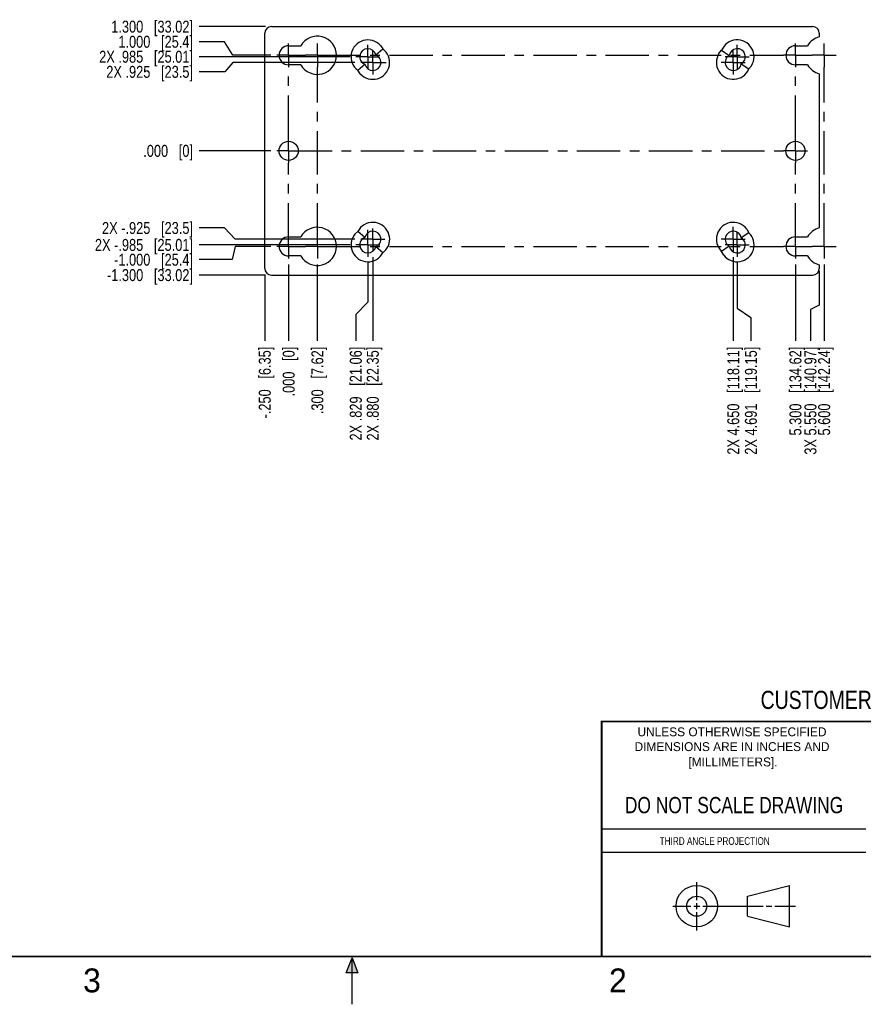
# Model space of a CAD drawing. Header units: inches. Extents: x 0 to 22, y 0 to 17.
# Tile 2 of 9: x 7.5 to 16.3, y 0 to 10.3. Entities that reach past the tile are written whole.
import ezdxf

# ---------------------------------------------------------------- set-up
doc = ezdxf.new("R2010")
doc.units = ezdxf.units.IN
doc.header["$LTSCALE"] = 1.21
doc.header["$MEASUREMENT"] = 0
doc.linetypes.add('CENTER', pattern=[0.6, 0.375, -0.075, 0.075, -0.075])
doc.layers.get('0').update_dxf_attribs({"linetype": 'CONTINUOUS'})
doc.layers.add('DEFAULT_1', color=7, linetype='CENTER')
doc.layers.add('DIMENSIONS', color=7, linetype='CONTINUOUS')
doc.styles.get("Standard").update_dxf_attribs({"font": 'txt', "width": 0.8})
doc.styles.add('TEXTSTYLE_2', font='txt')
doc.dimstyles.new('DIMSTYLE_2', dxfattribs={"dimtxt": 0.125, "dimasz": 0.18, "dimexe": 0.18, "dimexo": 0.0625, "dimgap": 0.09, "dimtad": 0, "dimtih": 1, "dimtoh": 1, "dimdec": 3, "dimzin": 4, "dimdsep": 46, "dimtxsty": 'STANDARD', "dimblk": '_FILLED', "dimblk1": '_FILLED', "dimblk2": '_FILLED', "dimcen": 0.09, "dimadec": 0, "dimazin": 0, "dimtp": 0.01, "dimtm": 0.01, "dimtfac": 1, "dimtdec": 3, "dimtofl": 0, "dimtmove": 0, "dimatfit": 3, "dimldrblk": '_FILLED', "dimfxl": 1, "dimtolj": 1, "dimtzin": 4, "dimarcsym": 0})

# ---------------------------------------------------------------- blocks, each defined once
blk = doc.blocks.new('*D2')
at = {"color": 2, "linetype": 'CONTINUOUS'}
blk.add_line((10.095, 10.232), (9.4, 10.232), dxfattribs=at)
at = {"color": 2, "linetype": 'CONTINUOUS', "insert": (9.337, 10.294), "char_height": 0.125, "width": 1.325, "attachment_point": 3, "line_spacing_factor": 0.9}
blk.add_mtext('1.300{\\Ftxt.shx;\\W1.000000;\\H0.125000; }[33.02]', dxfattribs=at)
blk = doc.blocks.new('_FILLED')
at = {"color": 0, "linetype": 'BYBLOCK'}
blk.add_solid([(0, 0), (-1, 0.174), (-1, -0.174)], dxfattribs=at)
blk = doc.blocks.new('*D3')
at = {"color": 2, "linetype": 'CONTINUOUS'}
blk.add_line((10.15, 8.932), (9.4, 8.932), dxfattribs=at)
at = {"color": 2, "linetype": 'CONTINUOUS', "insert": (9.337, 8.994), "char_height": 0.125, "width": 0.825, "attachment_point": 3, "line_spacing_factor": 0.9}
blk.add_mtext('.000{\\Ftxt.shx;\\W1.000000;\\H0.125000; }[0]', dxfattribs=at)
blk = doc.blocks.new('*D4')
at = {"layer": 'DIMENSIONS', "color": 2, "linetype": 'CONTINUOUS'}
blk.add_line((15.937, 7.744), (15.937, 6.944), dxfattribs=at)
at = {"layer": 'DIMENSIONS', "color": 2, "linetype": 'CONTINUOUS', "insert": (15.875, 6.882), "char_height": 0.125, "width": 1.425, "attachment_point": 3, "rotation": 90, "line_spacing_factor": 0.9}
blk.add_mtext('5.600{\\Ftxt.shx;\\W1.000000;\\H0.125000; }[142.24]', dxfattribs=at)
blk = doc.blocks.new('*D5')
at = {"layer": 'DIMENSIONS', "color": 2, "linetype": 'CONTINUOUS'}
blk.add_line((10.337, 7.744), (10.337, 6.944), dxfattribs=at)
at = {"layer": 'DIMENSIONS', "color": 2, "linetype": 'CONTINUOUS', "insert": (10.275, 6.882), "char_height": 0.125, "width": 0.825, "attachment_point": 3, "rotation": 90, "line_spacing_factor": 0.9}
blk.add_mtext('.000{\\Ftxt.shx;\\W1.000000;\\H0.125000; }[0]', dxfattribs=at)
blk = doc.blocks.new('*D6')
at = {"layer": 'DIMENSIONS', "color": 2, "linetype": 'CONTINUOUS'}
for p, q in [((9.666, 8.125), (9.4, 8.125)), ((9.777, 8.007), (9.666, 8.125)), ((11.03, 8.007), (9.777, 8.007))]:
    blk.add_line(p, q, dxfattribs=at)
at = {"layer": 'DIMENSIONS', "color": 2, "linetype": 'CONTINUOUS', "insert": (9.337, 8.187), "char_height": 0.125, "width": 1.525, "attachment_point": 3, "line_spacing_factor": 0.9}
blk.add_mtext('2X -.925{\\Ftxt.shx;\\W1.000000;\\H0.125000; }[23.5]', dxfattribs=at)
blk = doc.blocks.new('*D7')
at = {"layer": 'DIMENSIONS', "color": 2, "linetype": 'CONTINUOUS'}
blk.add_line((10.979, 7.947), (9.4, 7.947), dxfattribs=at)
at = {"layer": 'DIMENSIONS', "color": 2, "linetype": 'CONTINUOUS', "insert": (9.337, 8.01), "char_height": 0.125, "width": 1.625, "attachment_point": 3, "line_spacing_factor": 0.9}
blk.add_mtext('2X -.985{\\Ftxt.shx;\\W1.000000;\\H0.125000; }[25.01]', dxfattribs=at)
blk = doc.blocks.new('*D8')
at = {"layer": 'DIMENSIONS', "color": 2, "linetype": 'CONTINUOUS'}
for p, q in [((9.777, 7.932), (9.745, 7.793)), ((10.15, 7.932), (9.777, 7.932)), ((9.745, 7.793), (9.4, 7.793))]:
    blk.add_line(p, q, dxfattribs=at)
at = {"layer": 'DIMENSIONS', "color": 2, "linetype": 'CONTINUOUS', "insert": (9.337, 7.855), "char_height": 0.125, "width": 1.325, "attachment_point": 3, "line_spacing_factor": 0.9}
blk.add_mtext('-1.000{\\Ftxt.shx;\\W1.000000;\\H0.125000; }[25.4]', dxfattribs=at)
blk = doc.blocks.new('*D9')
at = {"layer": 'DIMENSIONS', "color": 2, "linetype": 'CONTINUOUS'}
blk.add_line((10.095, 7.632), (9.4, 7.632), dxfattribs=at)
at = {"layer": 'DIMENSIONS', "color": 2, "linetype": 'CONTINUOUS', "insert": (9.337, 7.694), "char_height": 0.125, "width": 1.425, "attachment_point": 3, "line_spacing_factor": 0.9}
blk.add_mtext('-1.300{\\Ftxt.shx;\\W1.000000;\\H0.125000; }[33.02]', dxfattribs=at)
blk = doc.blocks.new('*D10')
at = {"layer": 'DIMENSIONS', "color": 2, "linetype": 'CONTINUOUS'}
for p, q in [((9.668, 10.074), (9.4, 10.074)), ((9.755, 9.932), (9.668, 10.074)), ((10.15, 9.932), (9.755, 9.932))]:
    blk.add_line(p, q, dxfattribs=at)
at = {"layer": 'DIMENSIONS', "color": 2, "linetype": 'CONTINUOUS', "insert": (9.337, 10.136), "char_height": 0.125, "width": 1.225, "attachment_point": 3, "line_spacing_factor": 0.9}
blk.add_mtext('1.000{\\Ftxt.shx;\\W1.000000;\\H0.125000; }[25.4]', dxfattribs=at)
blk = doc.blocks.new('*D11')
at = {"layer": 'DIMENSIONS', "color": 2, "linetype": 'CONTINUOUS'}
blk.add_line((10.979, 9.916), (9.4, 9.916), dxfattribs=at)
at = {"layer": 'DIMENSIONS', "color": 2, "linetype": 'CONTINUOUS', "insert": (9.337, 9.979), "char_height": 0.125, "width": 1.525, "attachment_point": 3, "line_spacing_factor": 0.9}
blk.add_mtext('2X .985{\\Ftxt.shx;\\W1.000000;\\H0.125000; }[25.01]', dxfattribs=at)
blk = doc.blocks.new('*D12')
at = {"layer": 'DIMENSIONS', "color": 2, "linetype": 'CONTINUOUS'}
for p, q in [((9.755, 9.857), (9.671, 9.759)), ((11.03, 9.857), (9.755, 9.857)), ((9.671, 9.759), (9.4, 9.759))]:
    blk.add_line(p, q, dxfattribs=at)
at = {"layer": 'DIMENSIONS', "color": 2, "linetype": 'CONTINUOUS', "insert": (9.337, 9.821), "char_height": 0.125, "width": 1.425, "attachment_point": 3, "line_spacing_factor": 0.9}
blk.add_mtext('2X .925{\\Ftxt.shx;\\W1.000000;\\H0.125000; }[23.5]', dxfattribs=at)
blk = doc.blocks.new('*D13')
at = {"layer": 'DIMENSIONS', "color": 2, "linetype": 'CONTINUOUS'}
blk.add_line((10.087, 7.639), (10.087, 6.944), dxfattribs=at)
at = {"layer": 'DIMENSIONS', "color": 2, "linetype": 'CONTINUOUS', "insert": (10.025, 6.882), "char_height": 0.125, "width": 1.225, "attachment_point": 3, "rotation": 90, "line_spacing_factor": 0.9}
blk.add_mtext('-.250{\\Ftxt.shx;\\W1.000000;\\H0.125000; }[6.35]', dxfattribs=at)
blk = doc.blocks.new('*D14')
at = {"layer": 'DIMENSIONS', "color": 2, "linetype": 'CONTINUOUS'}
blk.add_line((10.637, 7.744), (10.637, 6.944), dxfattribs=at)
at = {"layer": 'DIMENSIONS', "color": 2, "linetype": 'CONTINUOUS', "insert": (10.575, 6.882), "char_height": 0.125, "width": 1.125, "attachment_point": 3, "rotation": 90, "line_spacing_factor": 0.9}
blk.add_mtext('.300{\\Ftxt.shx;\\W1.000000;\\H0.125000; }[7.62]', dxfattribs=at)
blk = doc.blocks.new('*D15')
at = {"layer": 'DIMENSIONS', "color": 2, "linetype": 'CONTINUOUS'}
for p, q in [((11.166, 7.76), (11.166, 7.347)), ((11.166, 7.347), (11.039, 7.219)), ((11.039, 7.219), (11.039, 6.944))]:
    blk.add_line(p, q, dxfattribs=at)
at = {"layer": 'DIMENSIONS', "color": 2, "linetype": 'CONTINUOUS', "insert": (10.977, 6.882), "char_height": 0.125, "width": 1.525, "attachment_point": 3, "rotation": 90, "line_spacing_factor": 0.9}
blk.add_mtext('2X .829{\\Ftxt.shx;\\W1.000000;\\H0.125000; }[21.06]', dxfattribs=at)
blk = doc.blocks.new('*D16')
at = {"layer": 'DIMENSIONS', "color": 2, "linetype": 'CONTINUOUS'}
blk.add_line((11.217, 7.819), (11.217, 6.944), dxfattribs=at)
at = {"layer": 'DIMENSIONS', "color": 2, "linetype": 'CONTINUOUS', "insert": (11.155, 6.882), "char_height": 0.125, "width": 1.525, "attachment_point": 3, "rotation": 90, "line_spacing_factor": 0.9}
blk.add_mtext('2X .880{\\Ftxt.shx;\\W1.000000;\\H0.125000; }[22.35]', dxfattribs=at)
blk = doc.blocks.new('*D17')
at = {"layer": 'DIMENSIONS', "color": 2, "linetype": 'CONTINUOUS'}
blk.add_line((14.987, 7.819), (14.987, 6.944), dxfattribs=at)
at = {"layer": 'DIMENSIONS', "color": 2, "linetype": 'CONTINUOUS', "insert": (14.925, 6.882), "char_height": 0.125, "width": 1.725, "attachment_point": 3, "rotation": 90, "line_spacing_factor": 0.9}
blk.add_mtext('2X 4.650{\\Ftxt.shx;\\W1.000000;\\H0.125000; }[118.11]', dxfattribs=at)
blk = doc.blocks.new('*D18')
at = {"layer": 'DIMENSIONS', "color": 2, "linetype": 'CONTINUOUS'}
for p, q in [((15.028, 7.76), (15.028, 7.286)), ((15.028, 7.286), (15.172, 7.189)), ((15.172, 7.189), (15.172, 6.944))]:
    blk.add_line(p, q, dxfattribs=at)
at = {"layer": 'DIMENSIONS', "color": 2, "linetype": 'CONTINUOUS', "insert": (15.109, 6.882), "char_height": 0.125, "width": 1.725, "attachment_point": 3, "rotation": 90, "line_spacing_factor": 0.9}
blk.add_mtext('2X 4.691{\\Ftxt.shx;\\W1.000000;\\H0.125000; }[119.15]', dxfattribs=at)
blk = doc.blocks.new('*D19')
at = {"layer": 'DIMENSIONS', "color": 2, "linetype": 'CONTINUOUS'}
blk.add_line((15.637, 7.744), (15.637, 6.944), dxfattribs=at)
at = {"layer": 'DIMENSIONS', "color": 2, "linetype": 'CONTINUOUS', "insert": (15.575, 6.882), "char_height": 0.125, "width": 1.425, "attachment_point": 3, "rotation": 90, "line_spacing_factor": 0.9}
blk.add_mtext('5.300{\\Ftxt.shx;\\W1.000000;\\H0.125000; }[134.62]', dxfattribs=at)
blk = doc.blocks.new('*D20')
at = {"layer": 'DIMENSIONS', "color": 2, "linetype": 'CONTINUOUS'}
for p, q in [((15.887, 7.676), (15.887, 7.317)), ((15.887, 7.317), (15.794, 7.273)), ((15.794, 7.273), (15.794, 6.944))]:
    blk.add_line(p, q, dxfattribs=at)
at = {"layer": 'DIMENSIONS', "color": 2, "linetype": 'CONTINUOUS', "insert": (15.732, 6.882), "char_height": 0.125, "width": 1.725, "attachment_point": 3, "rotation": 90, "line_spacing_factor": 0.9}
blk.add_mtext('3X 5.550{\\Ftxt.shx;\\W1.000000;\\H0.125000; }[140.97]', dxfattribs=at)

msp = doc.modelspace()

# ---------------------------------------------------------------- hatches: boundary and pattern name
at = {"linetype": 'CONTINUOUS'}
msp.add_hatch(color=2, dxfattribs=at).paths.add_polyline_path([(10.9375, 0.3287), (11, 0.485), (11.0625, 0.3287)])

# ---------------------------------------------------------------- linework, layer by layer
at = {"color": 7, "linetype": 'CONTINUOUS'}
for p, q in [((10.1573, 10.2318), (15.8173, 10.2318)), ((10.0873, 7.7018), (10.0873, 10.1618)), ((15.8873, 10.1618), (15.8873, 10.1254)), ((10.3373, 10.0318), (10.4641, 10.0318)), ((11.2486, 9.9352), (11.3225, 9.9985)), ((11.2969, 10.035), (11.3225, 9.9985)), ((15.6373, 10.0318), (15.7641, 10.0318)), ((14.8377, 9.9504), (14.8655, 9.9846)), ((14.8655, 9.9846), (14.9449, 9.9299)), ((10.4641, 9.8318), (10.3373, 9.8318)), ((11.0611, 9.7745), (11.135, 9.8378)), ((15.0707, 9.8432), (15.1501, 9.7885)), ((15.1779, 9.8226), (15.1501, 9.7885)), ((15.7641, 9.8318), (15.6373, 9.8318)), ((11.0867, 9.7381), (11.0611, 9.7745)), ((15.8873, 9.7381), (15.8873, 8.1254)), ((11.029, 8.0582), (11.0611, 8.089)), ((11.135, 8.0257), (11.0611, 8.089)), ((15.1501, 8.0751), (15.0707, 8.0204)), ((15.1281, 8.1132), (15.1501, 8.0751)), ((10.3373, 8.0318), (10.4641, 8.0318)), ((15.6373, 8.0318), (15.7641, 8.0318)), ((10.4641, 7.8318), (10.3373, 7.8318)), ((11.3225, 7.865), (11.2486, 7.9283)), ((11.3546, 7.8958), (11.3225, 7.865)), ((14.9449, 7.9337), (14.8655, 7.879)), ((14.8875, 7.8408), (14.8655, 7.879)), ((15.7641, 7.8318), (15.6373, 7.8318)), ((15.8873, 7.7381), (15.8873, 7.7018)), ((10.1573, 7.6318), (15.8173, 7.6318)), ((15.1374, 1.132), (15.5769, 1.2447)), ((15.5769, 0.8105), (15.5769, 1.2447)), ((15.1374, 0.9219), (15.1374, 1.132)), ((15.1374, 0.9219), (15.5769, 0.8105))]:
    msp.add_line(p, q, dxfattribs=at)
at = {"color": 2, "linetype": 'CONTINUOUS'}
for p, q in [((13.61, 1.835), (16.375, 1.835)), ((16.375, 1.5888), (13.61, 1.5888)), ((14.6059, 1.0901), (14.6059, 1.2769)), ((14.6059, 0.9964), (14.6059, 1.0589)), ((14.3557, 1.0276), (14.5434, 1.0276)), ((14.5747, 1.0276), (14.6372, 1.0276)), ((14.6059, 0.7723), (14.6059, 0.9651)), ((14.6684, 1.0276), (15.2987, 1.0276)), ((15.3299, 1.0276), (15.3924, 1.0276)), ((15.4237, 1.0276), (15.6394, 1.0276)), ((10.9375, 0.3287), (11, 0.485)), ((11, 0.485), (11.0625, 0.3287)), ((11, 0), (11, 0.485)), ((11.0625, 0.3287), (10.9375, 0.3287))]:
    msp.add_line(p, q, dxfattribs=at)
at = {"color": 7, "linetype": 'CONTINUOUS', "const_width": 0.02}
for points in [[(13.6, 2.9595), (21.5, 2.96)], [(13.61, 0.5), (13.61, 2.96)], [(0.5, 0.5), (21.5, 0.5)]]:
    msp.add_lwpolyline(points, dxfattribs=at)
at = {"color": 7, "linetype": 'CONTINUOUS'}
for centre, radius in [((10.3373, 8.9318), 0.1), ((15.6373, 8.9318), 0.1), ((14.6059, 1.0276), 0.2171), ((14.6054, 1.0269), 0.105)]:
    msp.add_circle(centre, radius, dxfattribs=at)
for centre, radius, start, end in [((10.1573, 10.1618), 0.07, 90, 180), ((15.8173, 10.1618), 0.07, 0, 90), ((10.6373, 9.9318), 0.2, 210, 150), ((15.9373, 9.9318), 0.2, 104.47751, 150), ((10.3373, 9.9318), 0.1, 90, 270), ((11.1663, 9.9163), 0.1765, 42.25926, 233.42785), ((11.1663, 9.9163), 0.0845, 12.97486, 248.22773), ((11.2173, 9.8568), 0.1765, 222.25926, 53.42785), ((15.0283, 9.9163), 0.1765, 327.96381, 157.24201), ((15.0283, 9.9163), 0.0845, 300.11719, 170.74325), ((15.6373, 9.9318), 0.1, 90, 270), ((11.2173, 9.8568), 0.0845, 192.97486, 68.22773), ((14.9873, 9.8568), 0.1765, 147.96381, 337.24201), ((14.9873, 9.8568), 0.0845, 120.11719, 350.74325), ((15.9373, 9.9318), 0.2, 210, 255.52249), ((11.2173, 8.0068), 0.1765, 321.05658, 152.22526), ((14.9873, 8.0068), 0.1765, 37.10341, 226.38157), ((10.6373, 7.9318), 0.2, 210, 150), ((11.1663, 7.9473), 0.1765, 141.05658, 332.22526), ((11.2173, 8.0068), 0.0845, 291.77227, 167.02514), ((15.0283, 7.9473), 0.1765, 217.10341, 46.38157), ((14.9873, 8.0068), 0.0845, 9.25675, 239.88281), ((15.9373, 7.9318), 0.2, 104.47751, 150), ((10.3373, 7.9318), 0.1, 90, 270), ((11.1663, 7.9473), 0.0845, 111.77227, 347.02514), ((15.0283, 7.9473), 0.0845, 189.25675, 59.88281), ((15.6373, 7.9318), 0.1, 90, 270), ((15.9373, 7.9318), 0.2, 210, 255.52249), ((10.1573, 7.7018), 0.07, 180, 270), ((15.8173, 7.7018), 0.07, 270, 360)]:
    msp.add_arc(centre, radius, start, end, dxfattribs=at)
at = {"layer": 'DEFAULT_1', "color": 7, "linetype": 'CENTER'}
for p, q in [((10.3373, 9.9318), (10.3373, 10.0569)), ((10.6373, 9.9318), (10.6373, 10.0569)), ((11.1663, 9.9163), (11.1663, 10.0414)), ((15.0283, 9.9163), (15.0283, 10.0414)), ((15.6373, 9.9318), (15.6373, 10.0569)), ((15.9373, 9.9318), (15.9373, 10.0568)), ((10.3373, 9.9318), (10.2122, 9.9318)), ((10.3373, 9.9318), (10.3373, 9.8067)), ((10.3373, 9.9318), (10.5122, 9.9318)), ((10.6373, 9.9318), (10.5122, 9.9318)), ((10.6373, 9.9318), (10.6373, 9.8067)), ((10.6373, 9.9318), (15.5122, 9.9318)), ((11.1663, 9.9163), (11.0412, 9.9163)), ((11.1663, 9.9163), (11.1663, 9.7912)), ((11.1663, 9.9163), (11.2884, 9.9163)), ((11.2173, 9.8568), (11.2173, 9.9819)), ((15.0283, 9.9163), (14.9032, 9.9163)), ((14.9873, 9.8568), (14.9873, 9.9819)), ((15.0283, 9.9163), (15.1534, 9.9163)), ((15.0283, 9.9163), (15.0283, 9.7912)), ((15.6373, 9.9318), (15.5122, 9.9318)), ((15.6373, 9.9318), (15.8123, 9.9318)), ((15.6373, 9.9318), (15.6373, 9.8067)), ((15.9373, 9.9318), (15.8123, 9.9318)), ((15.9373, 9.9318), (16.0623, 9.9318)), ((15.9373, 9.9318), (15.9373, 9.8067)), ((10.3373, 9.0569), (10.3373, 9.8067)), ((10.6373, 7.9318), (10.6373, 9.8067)), ((11.2173, 9.8568), (11.0922, 9.8568)), ((11.2173, 9.8568), (11.2173, 9.7317)), ((11.2173, 9.8568), (11.3575, 9.8568)), ((14.9873, 9.8568), (14.8622, 9.8568)), ((14.9873, 9.8568), (15.1124, 9.8568)), ((14.9873, 9.8568), (14.9873, 9.7317)), ((15.6373, 9.0569), (15.6373, 9.8067)), ((15.9373, 7.9318), (15.9373, 9.8067)), ((10.3373, 8.9318), (10.3373, 9.0569)), ((15.6373, 8.9318), (15.6373, 9.0569)), ((10.3373, 8.9318), (10.2122, 8.9318)), ((10.3373, 8.9318), (10.3373, 8.8067)), ((10.3373, 8.9318), (15.5122, 8.9318)), ((15.6373, 8.9318), (15.5122, 8.9318)), ((15.6373, 8.9318), (15.7624, 8.9318)), ((15.6373, 8.9318), (15.6373, 8.8067)), ((10.3373, 7.9318), (10.3373, 8.8067)), ((15.6373, 7.9318), (15.6373, 8.8067)), ((11.1663, 7.9473), (11.1663, 8.1057)), ((11.2173, 8.0068), (11.2173, 8.1185)), ((14.9873, 8.0068), (14.9873, 8.1365)), ((15.0283, 7.9473), (15.0283, 8.0801)), ((11.1663, 7.9473), (11.0412, 7.9473)), ((11.2173, 8.0068), (11.0922, 8.0068)), ((11.1663, 7.9473), (11.1663, 7.8222)), ((11.1663, 7.9473), (11.2914, 7.9473)), ((11.2173, 8.0068), (11.2173, 7.8817)), ((11.2173, 8.0068), (11.3424, 8.0068)), ((14.9873, 8.0068), (14.8622, 8.0068)), ((15.0283, 7.9473), (14.9032, 7.9473)), ((14.9873, 8.0068), (15.1124, 8.0068)), ((14.9873, 8.0068), (14.9873, 7.8817)), ((15.0283, 7.9473), (15.1534, 7.9473)), ((15.0283, 7.9473), (15.0283, 7.8222)), ((10.3373, 7.9318), (10.2122, 7.9318)), ((10.3373, 7.9318), (10.3373, 7.8067)), ((10.3373, 7.9318), (10.5122, 7.9318)), ((10.6373, 7.9318), (10.5122, 7.9318)), ((10.6373, 7.9318), (10.6373, 7.8067)), ((10.6373, 7.9318), (15.5122, 7.9318)), ((15.6373, 7.9318), (15.5122, 7.9318)), ((15.6373, 7.9318), (15.8123, 7.9318)), ((15.6373, 7.9318), (15.6373, 7.8067)), ((15.9373, 7.9318), (15.8123, 7.9318)), ((15.9373, 7.9318), (16.0623, 7.9318)), ((15.9373, 7.9318), (15.9373, 7.8067))]:
    msp.add_line(p, q, dxfattribs=at)

# ---------------------------------------------------------------- texts
at = {"color": 7, "linetype": 'CONTINUOUS', "attachment_point": 2, "line_spacing_factor": 0.9}
for s, insert, char_height, width in [('CUSTOMER DRAWING', (16.3742, 3.2811), 0.19, 2.432), ('DO NOT SCALE DRAWING', (14.9953, 2.1698), 0.17, 2.72)]:
    msp.add_mtext(s, dxfattribs=dict(at, insert=insert, char_height=char_height, width=width))
at = {"color": 2, "linetype": 'CONTINUOUS', "line_spacing_factor": 0.9, "style": 'TEXTSTYLE_2'}
for s, insert, char_height, width, attachment_point in [('UNLESS OTHERWISE SPECIFIED', (14.9742, 2.8979), 0.093, 2.418, 2), ('DIMENSIONS ARE IN INCHES AND', (14.9742, 2.7431), 0.093, 2.604, 2), ('[MILLIMETERS].', (14.9844, 2.5829), 0.093, 1.302, 2), ('3', (8.1875, 0.375), 0.25, 0.25, 1), ('2', (13.6875, 0.375), 0.25, 0.25, 1)]:
    msp.add_mtext(s, dxfattribs=dict(at, insert=insert, char_height=char_height, width=width, attachment_point=attachment_point))
at = {"color": 2, "linetype": 'CONTINUOUS', "insert": (14.2178, 1.7486), "char_height": 0.08, "width": 1.408, "attachment_point": 1, "line_spacing_factor": 0.9}
msp.add_mtext('THIRD ANGLE PROJECTION', dxfattribs=at)

# ---------------------------------------------------------------- dimensions: what is measured, and where the dimension line sits
at = {"color": 2, "linetype": 'CONTINUOUS'}
for feature_location, offset, origin, picture, middle in [((10.0948, 10.2318), (-0.695, 0), (10.2122, 8.9318), '*D2', (8.3748, 10.2318)), ((10.1497046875, 8.9317744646), (-0.7499, 0), (10.2122046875, 8.9317744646), '*D3', (8.6748046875, 8.9317744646))]:
    dim = msp.add_ordinate_dim(feature_location=feature_location, offset=offset, dtype=0, origin=origin, dimstyle='DIMSTYLE_2', dxfattribs=at)
    dim.commit()
    dim.dimension.update_dxf_attribs({"geometry": picture, "text_midpoint": middle})
at = {"layer": 'DIMENSIONS', "color": 2, "linetype": 'CONTINUOUS'}
for feature_location, offset, dtype, origin, picture, middle in [((10.1497, 9.9318), (-0.7499, 0.1417), 0, (10.2122, 8.9318), '*D10', (8.4248, 10.0735)), ((10.3373046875, 7.7441744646), (0, -0.7999), 1, (10.3373046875, 7.8066744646), '*D5', (10.4493230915, 6.2457752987)), ((15.9373, 7.7442), (0, -0.8), 1, (10.3373, 7.8067), '*D4', (16.0941, 5.9011)), ((10.6373, 7.7442), (0, -0.7999), 1, (10.3373, 7.8067), '*D14', (10.7493, 6.0958)), ((15.6373, 7.7442), (0, -0.7999), 1, (10.3373, 7.8067), '*D19', (15.7941, 5.9011))]:
    dim = msp.add_ordinate_dim(feature_location=feature_location, offset=offset, dtype=dtype, origin=origin, dimstyle='DIMSTYLE_2', dxfattribs=at)
    dim.commit()
    dim.dimension.update_dxf_attribs({"geometry": picture, "text_midpoint": middle})
for feature_location, offset, dtype, origin, text, picture, middle in [((10.9787046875, 9.9162744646), (-1.5789, 0), 0, (11.0412046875, 8.9317744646), '2X <>', '*D11', (8.3748046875, 9.9162744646)), ((11.0297, 9.8568), (-1.6299, -0.0981), 0, (11.0922, 8.9318), '2X <>', '*D12', (8.4248, 9.7587)), ((10.9787046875, 7.9472744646), (-1.5789, 0), 0, (11.0412046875, 8.9317744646), '2X -<>', '*D7', (8.2748046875, 7.9472744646)), ((11.0297, 8.0068), (-1.6299, 0.1178), 0, (11.0922, 8.9318), '2X -<>', '*D6', (8.3248, 8.1245)), ((10.0948, 7.6318), (-0.695, 0), 0, (10.1573, 8.9318), '-<>', '*D9', (8.3748, 7.6318)), ((10.1497, 7.9318), (-0.7499, -0.1388), 0, (10.2122, 8.9318), '-<>', '*D8', (8.4248, 7.7929)), ((11.2173, 7.8192), (0, -0.8749), 1, (10.3373, 7.8817), '2X <>', '*D16', (11.3517, 5.9405)), ((14.9873, 7.8192), (0, -0.8749), 1, (10.3373, 7.8817), '2X <>', '*D17', (15.1441, 5.8405)), ((11.1663046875, 7.7596744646), (-0.1271545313, -0.8154), 0, (10.3373046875, 7.8221744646), '2X <>', '*D15', (11.1735722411, 5.9404751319)), ((15.0283046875, 7.7596744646), (0.1435079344, -0.8154), 0, (10.3373046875, 7.8221744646), '2X <>', '*D18', (15.3286383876, 5.8404751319)), ((15.8873046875, 7.6756252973), (-0.092929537, -0.7313508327), 0, (10.3373046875, 7.7381252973), '3X <>', '*D20', (15.9512009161, 5.8404751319)), ((10.0873, 7.6393), (0, -0.695), 1, (10.3373, 7.7018), '-<>', '*D13', (10.1993, 6.0958))]:
    dim = msp.add_ordinate_dim(feature_location=feature_location, offset=offset, dtype=dtype, origin=origin, text=text, dimstyle='DIMSTYLE_2', dxfattribs=at)
    dim.commit()
    dim.dimension.update_dxf_attribs({"geometry": picture, "text_midpoint": middle})

doc.saveas('drawing.dxf')
